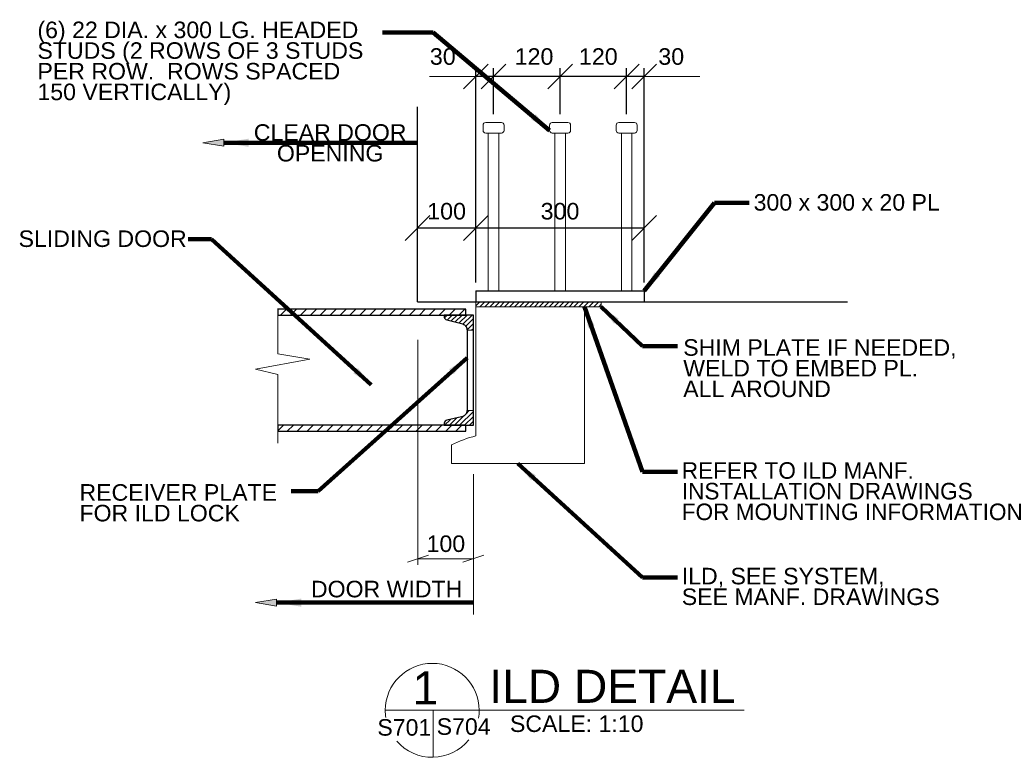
# Model space of a CAD drawing. Header units: inches. Extents: x 18.3 to 88.6, y -4 to 48.7.
import ezdxf

# ---------------------------------------------------------------- set-up
doc = ezdxf.new("R2010")
doc.units = ezdxf.units.IN
doc.header["$MEASUREMENT"] = 0
for name, color, linetype, lineweight in [('G-ANNO-DIM', 1, 'Continuous', 0), ('G-ANNO-TEXT', 7, 'Continuous', 0), ('S-COLS-PRIM', 3, 'Continuous', 30), ('S-STIF-TRAN', 3, 'Continuous', 30)]:
    doc.layers.add(name, color=color, linetype=linetype, lineweight=lineweight)
doc.layers.add('S-BRAC-HORZ', color=7, linetype='Continuous', lineweight=30, true_color=0x0000f0)
doc.layers.add('S-FSTN-ABLT', color=7, linetype='Continuous', lineweight=13, true_color=0xb46600)
doc.styles.add("1 1 2 1'-0 3¬A", font='arial.ttf', dxfattribs={"height": 1})
doc.styles.add('1 10', font='arial.ttf', dxfattribs={"width": 1.006356, "height": 1.18})
doc.styles.add("3 4 1'-0", font='arial.ttf', dxfattribs={"height": 2})
doc.styles.add('Anonym4', font='arial.ttf', dxfattribs={"height": 1})
doc.styles.add('SUBTITLE 4.7625', font='romans.shx', dxfattribs={"width": 0.8, "height": 187.5})
doc.styles.add('TITLE20', font='simplex.shx', dxfattribs={"height": 5000})
doc.dimstyles.new('1 10', dxfattribs={"dimtxt": 1.18, "dimasz": 1.77, "dimexe": 0.59, "dimexo": 0.59, "dimgap": 0.59, "dimtad": 1, "dimdec": 4, "dimzin": 15, "dimdsep": 46, "dimlunit": 4, "dimtxsty": '1 10', "dimsah": 1, "dimcen": 0, "dimadec": 4, "dimazin": 3, "dimtfac": 1, "dimtdec": 4, "dimtix": 1, "dimtofl": 0, "dimtmove": 0, "dimatfit": 3, "dimfxl": 1, "dimtolj": 1, "dimtzin": 0, "dimarcsym": 0})

# ---------------------------------------------------------------- blocks, each defined once
blk = doc.blocks.new('AnonymousCell')
at = {"layer": 'S-FSTN-ABLT'}
for p, q in [((0.563, 13.5), (-0.562, 13.5)), ((-0.75, 12.938), (-0.75, 13.313)), ((0.563, 12.75), (-0.562, 12.75)), ((0.375, 1.5), (0.375, 12.75)), ((0.75, 12.938), (0.75, 13.313))]:
    blk.add_line(p, q, dxfattribs=at)
at = {"layer": 'S-FSTN-ABLT', "extrusion": (1.28498e-20, -2.56996e-20, -1), "flags": 128}
blk.add_lwpolyline([(-0.375, 1.5), (0.375, 1.5), (0.375, 12.75)], dxfattribs=at)
at = {"layer": 'S-FSTN-ABLT'}
for centre, start, end in [((-0.562, 13.313), 90, 180), ((0.563, 13.313), 0, 90), ((-0.562, 12.938), 180, 270), ((0.563, 12.938), 270, 0)]:
    blk.add_arc(centre, 0.188, start, end, dxfattribs=at)
blk = doc.blocks.new('Headed Stud')
at = {"color": 7, "linetype": 'Continuous', "lineweight": 0}
blk.add_blockref('AnonymousCell', (-1.944, -4.859), dxfattribs=at)
blk = doc.blocks.new('AnonymousCell1')
at = {"layer": 'S-FSTN-ABLT'}
for p, q in [((0.563, 13.5), (-0.562, 13.5)), ((-0.75, 12.938), (-0.75, 13.313)), ((0.563, 12.75), (-0.562, 12.75)), ((0.375, 1.5), (0.375, 12.75)), ((0.75, 12.938), (0.75, 13.313))]:
    blk.add_line(p, q, dxfattribs=at)
at = {"layer": 'S-FSTN-ABLT', "extrusion": (1.28498e-20, -2.56996e-20, -1), "flags": 128}
blk.add_lwpolyline([(-0.375, 1.5), (0.375, 1.5), (0.375, 12.75)], dxfattribs=at)
at = {"layer": 'S-FSTN-ABLT'}
for centre, start, end in [((-0.562, 13.313), 90, 180), ((0.563, 13.313), 0, 90), ((-0.562, 12.938), 180, 270), ((0.563, 12.938), 270, 0)]:
    blk.add_arc(centre, 0.188, start, end, dxfattribs=at)
blk = doc.blocks.new('Headed Stud1')
at = {"color": 7, "linetype": 'Continuous', "lineweight": 0}
blk.add_blockref('AnonymousCell1', (-1.944, -4.859), dxfattribs=at)
blk = doc.blocks.new('AnonymousCell2')
at = {"layer": 'S-FSTN-ABLT'}
for p, q in [((0.563, 13.5), (-0.562, 13.5)), ((-0.75, 12.938), (-0.75, 13.313)), ((0.563, 12.75), (-0.562, 12.75)), ((0.375, 1.5), (0.375, 12.75)), ((0.75, 12.938), (0.75, 13.313))]:
    blk.add_line(p, q, dxfattribs=at)
at = {"layer": 'S-FSTN-ABLT', "extrusion": (1.28498e-20, 0, -1), "flags": 128}
blk.add_lwpolyline([(-0.375, 1.5), (0.375, 1.5), (0.375, 12.75)], dxfattribs=at)
at = {"layer": 'S-FSTN-ABLT'}
for centre, start, end in [((-0.562, 13.313), 90, 180), ((0.563, 13.313), 0, 90), ((-0.562, 12.938), 180, 270), ((0.563, 12.938), 270, 0)]:
    blk.add_arc(centre, 0.188, start, end, dxfattribs=at)
blk = doc.blocks.new('Headed Stud2')
at = {"color": 7, "linetype": 'Continuous', "lineweight": 0}
blk.add_blockref('AnonymousCell2', (-1.944, -4.859), dxfattribs=at)
blk = doc.blocks.new('_Oblique')
at = {"color": 0, "linetype": 'ByBlock', "lineweight": -2}
blk.add_line((-0.5, -0.5), (0.5, 0.5), dxfattribs=at)
blk = doc.blocks.new('*D17')
at = {"layer": 'Defpoints', "color": 0, "transparency": 16777216}
for p in [(46.7, 33.816), (50.871, 29.343), (46.7, 28.555)]:
    blk.add_point(p, dxfattribs=at)
at = {"layer": 'G-ANNO-DIM', "color": 0, "lineweight": -2, "transparency": 16777216}
for p, q in [((46.7, 29.145), (46.7, 34.406)), ((50.871, 33.816), (46.7, 33.816)), ((50.871, 29.933), (50.871, 34.406))]:
    blk.add_line(p, q, dxfattribs=at)
at = {"layer": 'G-ANNO-DIM', "color": 0, "lineweight": -2, "transparency": 16777216, "xscale": 1.77, "yscale": 1.77, "zscale": 1.77, "rotation": 180}
blk.add_blockref('_Oblique', (46.7, 33.816), dxfattribs=at)
at = {"layer": 'G-ANNO-DIM', "color": 0, "lineweight": -2, "transparency": 16777216, "xscale": 1.77, "yscale": 1.77, "zscale": 1.77}
blk.add_blockref('_Oblique', (50.871, 33.816), dxfattribs=at)
at = {"layer": 'G-ANNO-DIM', "color": 0, "transparency": 16777216, "insert": (48.785, 35.008), "char_height": 1.18, "attachment_point": 5, "style": '1 10'}
blk.add_mtext('\\A1;{\\W1.00636;100}', dxfattribs=at)
blk = doc.blocks.new('*D18')
at = {"layer": 'Defpoints', "color": 0, "transparency": 16777216}
for p in [(50.871, 44.634), (52.135, 41.343), (50.871, 29.343)]:
    blk.add_point(p, dxfattribs=at)
at = {"layer": 'G-ANNO-DIM', "color": 0, "lineweight": -2, "transparency": 16777216}
for p, q in [((50.871, 29.933), (50.871, 45.224)), ((52.135, 41.933), (52.135, 45.224)), ((52.135, 44.634), (50.871, 44.634))]:
    blk.add_line(p, q, dxfattribs=at)
at = {"layer": 'G-ANNO-DIM', "color": 0, "lineweight": -2, "transparency": 16777216, "xscale": 1.77, "yscale": 1.77, "zscale": 1.77, "rotation": 180}
blk.add_blockref('_Oblique', (50.871, 44.634), dxfattribs=at)
at = {"layer": 'G-ANNO-DIM', "color": 0, "lineweight": -2, "transparency": 16777216, "xscale": 1.77, "yscale": 1.77, "zscale": 1.77}
blk.add_blockref('_Oblique', (52.135, 44.634), dxfattribs=at)
at = {"layer": 'G-ANNO-DIM', "color": 0, "transparency": 16777216, "insert": (48.511, 46.05), "char_height": 1.18, "attachment_point": 5, "style": '1 10'}
blk.add_mtext('\\A1;{\\W1.00636;30}', dxfattribs=at)
blk = doc.blocks.new('*D19')
at = {"layer": 'Defpoints', "color": 0, "transparency": 16777216}
for p in [(52.135, 44.634), (52.135, 41.343), (56.885, 41.343)]:
    blk.add_point(p, dxfattribs=at)
at = {"layer": 'G-ANNO-DIM', "color": 0, "lineweight": -2, "transparency": 16777216}
for p, q in [((52.135, 41.933), (52.135, 45.224)), ((56.885, 41.933), (56.885, 45.224)), ((56.885, 44.634), (52.135, 44.634))]:
    blk.add_line(p, q, dxfattribs=at)
at = {"layer": 'G-ANNO-DIM', "color": 0, "lineweight": -2, "transparency": 16777216, "xscale": 1.77, "yscale": 1.77, "zscale": 1.77, "rotation": 180}
blk.add_blockref('_Oblique', (52.135, 44.634), dxfattribs=at)
at = {"layer": 'G-ANNO-DIM', "color": 0, "lineweight": -2, "transparency": 16777216, "xscale": 1.77, "yscale": 1.77, "zscale": 1.77}
blk.add_blockref('_Oblique', (56.885, 44.634), dxfattribs=at)
at = {"layer": 'G-ANNO-DIM', "color": 0, "transparency": 16777216, "insert": (55.025, 46.05), "char_height": 1.18, "attachment_point": 5, "style": '1 10'}
blk.add_mtext('\\A1;{\\W1.00636;120}', dxfattribs=at)
blk = doc.blocks.new('*D20')
at = {"layer": 'Defpoints', "color": 0, "transparency": 16777216}
for p in [(56.885, 44.634), (56.885, 41.343), (61.635, 41.343)]:
    blk.add_point(p, dxfattribs=at)
at = {"layer": 'G-ANNO-DIM', "color": 0, "lineweight": -2, "transparency": 16777216}
for p, q in [((56.885, 41.933), (56.885, 45.224)), ((61.635, 41.933), (61.635, 45.224)), ((61.635, 44.634), (56.885, 44.634))]:
    blk.add_line(p, q, dxfattribs=at)
at = {"layer": 'G-ANNO-DIM', "color": 0, "lineweight": -2, "transparency": 16777216, "xscale": 1.77, "yscale": 1.77, "zscale": 1.77, "rotation": 180}
blk.add_blockref('_Oblique', (56.885, 44.634), dxfattribs=at)
at = {"layer": 'G-ANNO-DIM', "color": 0, "lineweight": -2, "transparency": 16777216, "xscale": 1.77, "yscale": 1.77, "zscale": 1.77}
blk.add_blockref('_Oblique', (61.635, 44.634), dxfattribs=at)
at = {"layer": 'G-ANNO-DIM', "color": 0, "transparency": 16777216, "insert": (59.611, 46.05), "char_height": 1.18, "attachment_point": 5, "style": '1 10'}
blk.add_mtext('\\A1;{\\W1.00636;120}', dxfattribs=at)
blk = doc.blocks.new('*D21')
at = {"layer": 'Defpoints', "color": 0, "transparency": 16777216}
for p in [(61.635, 44.634), (61.635, 41.343), (62.885, 29.343)]:
    blk.add_point(p, dxfattribs=at)
at = {"layer": 'G-ANNO-DIM', "color": 0, "lineweight": -2, "transparency": 16777216}
for p, q in [((61.635, 41.933), (61.635, 45.224)), ((62.885, 29.933), (62.885, 45.224)), ((62.885, 44.634), (61.635, 44.634))]:
    blk.add_line(p, q, dxfattribs=at)
at = {"layer": 'G-ANNO-DIM', "color": 0, "lineweight": -2, "transparency": 16777216, "xscale": 1.77, "yscale": 1.77, "zscale": 1.77, "rotation": 180}
blk.add_blockref('_Oblique', (61.635, 44.634), dxfattribs=at)
at = {"layer": 'G-ANNO-DIM', "color": 0, "lineweight": -2, "transparency": 16777216, "xscale": 1.77, "yscale": 1.77, "zscale": 1.77}
blk.add_blockref('_Oblique', (62.885, 44.634), dxfattribs=at)
at = {"layer": 'G-ANNO-DIM', "color": 0, "transparency": 16777216, "insert": (64.816, 46.05), "char_height": 1.18, "attachment_point": 5, "style": '1 10'}
blk.add_mtext('\\A1;{\\W1.00636;30}', dxfattribs=at)
blk = doc.blocks.new('*D22')
at = {"layer": 'Defpoints', "color": 0, "transparency": 16777216}
for p in [(50.871, 33.816), (50.871, 29.343), (62.885, 29.343)]:
    blk.add_point(p, dxfattribs=at)
at = {"layer": 'G-ANNO-DIM', "color": 0, "lineweight": -2, "transparency": 16777216}
for p, q in [((50.871, 29.933), (50.871, 34.406)), ((62.885, 33.816), (50.871, 33.816)), ((62.885, 29.933), (62.885, 34.406))]:
    blk.add_line(p, q, dxfattribs=at)
at = {"layer": 'G-ANNO-DIM', "color": 0, "lineweight": -2, "transparency": 16777216, "xscale": 1.77, "yscale": 1.77, "zscale": 1.77, "rotation": 180}
blk.add_blockref('_Oblique', (50.871, 33.816), dxfattribs=at)
at = {"layer": 'G-ANNO-DIM', "color": 0, "lineweight": -2, "transparency": 16777216, "xscale": 1.77, "yscale": 1.77, "zscale": 1.77}
blk.add_blockref('_Oblique', (62.885, 33.816), dxfattribs=at)
at = {"layer": 'G-ANNO-DIM', "color": 0, "transparency": 16777216, "insert": (56.878, 35.009), "char_height": 1.18, "attachment_point": 5, "style": '1 10'}
blk.add_mtext('\\A1;{\\W1.00636;300}', dxfattribs=at)

msp = doc.modelspace()

# ---------------------------------------------------------------- hatches: boundary and pattern name
at = {"layer": 'G-ANNO-DIM', "linetype": 'Continuous', "extrusion": (0, 0, -1)}
for points in [[(-32.87992, 39.65275), (-31.37992, 39.90275), (-32.87992, 40.15275)], [(-36.643, 6.82618), (-35.143, 7.07618), (-36.643, 7.32618)]]:
    msp.add_hatch(color=256, dxfattribs=at).paths.add_polyline_path(points)
at = {"layer": 'G-ANNO-TEXT'}
h = msp.add_hatch(dxfattribs=at)
h.set_pattern_fill('USER', color=256, scale=0.25, angle=45, style=0, pattern_type=0)
h.set_pattern_definition([(45, (51.98533, 28.3165), (-0.176777, 0.176777), [])])
h.paths.add_polyline_path([(50.871, 28.19682), (59.81932, 28.19682), (59.81932, 28.55059), (54.47279, 28.55059), (50.871, 28.55059)])
h = msp.add_hatch(dxfattribs=at)
h.set_pattern_fill('USER', color=256, scale=0.25, angle=45, style=0, pattern_type=0)
h.set_pattern_definition([(45, (50.18363, 27.18726), (-0.176777, 0.176777), [])])
h.paths.add_polyline_path([(50.70083, 27.60389), (50.15471, 27.60389), (48.61528, 27.60389), (48.61133, 27.49412), (48.61924, 27.42907), (48.64299, 27.37215), (48.6786, 27.32336), (48.69443, 27.31117), (48.73005, 27.28271), (48.79732, 27.25425), (49.85395, 27.01031), (49.94101, 26.98185), (50.02412, 26.93713), (50.06765, 26.90054), (50.10326, 26.86802), (50.14284, 26.81923), (50.17054, 26.77857), (50.2022, 26.71352), (50.22594, 26.64848), (50.23386, 26.59969), (50.24177, 26.51431), (50.69941, 26.51431)])
h = msp.add_hatch(dxfattribs=at)
h.set_pattern_fill('USER', color=256, scale=0.25, angle=45, style=0, pattern_type=0)
h.set_pattern_definition([(45, (50.3598, 20.39203), (-0.176777, 0.176777), [])])
h.paths.add_polyline_path([(50.23386, 20.73804), (50.19824, 20.62014), (50.15075, 20.53476), (50.11118, 20.49004), (50.03599, 20.41686), (49.95684, 20.37214), (49.84999, 20.33555), (48.79732, 20.09161), (48.75775, 20.07535), (48.6786, 20.01843), (48.63507, 19.95745), (48.61924, 19.90866), (48.61133, 19.85174), (48.61133, 19.7379), (50.15471, 19.7379), (50.69291, 19.7379), (50.69427, 20.7848), (50.23781, 20.7848)])
at = {"layer": 'S-STIF-TRAN'}
h = msp.add_hatch(dxfattribs=at)
h.set_pattern_fill('USER', color=256, scale=0.5, angle=45, style=0, pattern_type=0)
h.set_pattern_definition([(45, (42.74524, 27.75327), (-0.353553, 0.353553), [])])
h.paths.add_polyline_path([(50.15471, 27.60389), (50.15471, 28.03078), (36.73585, 28.03078), (36.73585, 27.60389), (48.61133, 27.60389), (48.61528, 27.60389)])
h = msp.add_hatch(dxfattribs=at)
h.set_pattern_fill('USER', color=256, scale=0.5, angle=45, style=0, pattern_type=0)
h.set_pattern_definition([(45, (41.79177, 19.4405), (-0.353553, 0.353553), [])])
h.paths.add_polyline_path([(48.61133, 19.7379), (36.73585, 19.7379), (36.73585, 19.30695), (50.15471, 19.30695), (50.15471, 19.7379)])

# ---------------------------------------------------------------- linework, layer by layer
at = {"layer": 'G-ANNO-DIM'}
for p, q in [((50.871, 44.6343, 0.00002), (47.56159, 44.6343, 0.00002)), ((62.88481, 44.6343, 0.00002), (66.86102, 44.6343, 0.00002)), ((46.73337, 25.83186, 0.00002), (46.73337, 9.77532, 0.00002)), ((50.70083, 16.23749, 0.00002), (50.70083, 6.22532, 0.00002)), ((45.98337, 9.96326, 0.00002), (47.48337, 10.46326, 0.00002)), ((46.69991, 10.21326, 0.00002), (50.70083, 10.21326, 0.00002)), ((49.95083, 9.96326, 0.00002), (51.45083, 10.46326, 0.00002))]:
    msp.add_line(p, q, dxfattribs=at)
at = {"layer": 'G-ANNO-DIM', "extrusion": (0, 0, -1), "elevation": -0.00002, "flags": 128}
for points in [[(-32.87992, 39.65275), (-31.37992, 39.90275), (-32.87992, 40.15275), (-32.87992, 39.65275)], [(-36.643, 6.82618), (-35.143, 7.07618), (-36.643, 7.32618), (-36.643, 6.82618)]]:
    msp.add_lwpolyline(points, dxfattribs=at)
at = {"layer": 'G-ANNO-TEXT'}
for p, q in [((50.871, 28.55059), (50.871, 18.98027)), ((36.73585, 28.03078, 0.00002), (50.15471, 28.03078, 0.00002)), ((50.15471, 28.03078, 0.00002), (50.15471, 27.59576, 0.00002)), ((50.24177, 26.51431), (50.70083, 26.51431)), ((50.23781, 20.7848), (50.69427, 20.7848)), ((50.15471, 19.30695, 0.00002), (50.15471, 19.7379, 0.00002)), ((36.73585, 19.30695, 0.00002), (50.15471, 19.30695, 0.00002)), ((47.81572, -0.60866, 0.00002), (47.81572, -3.96189, 0.00002))]:
    msp.add_line(p, q, dxfattribs=at)
at = {"layer": 'G-ANNO-TEXT', "linetype": 'Continuous', "lineweight": 13}
msp.add_line((44.40486, -0.60866, 0.00002), (70.02865, -0.60866, 0.00002), dxfattribs=at)
at = {"layer": 'G-ANNO-TEXT', "extrusion": (0, 0, -1), "flags": 128}
msp.add_lwpolyline([(-58.61513, 28.19682), (-58.61513, 16.99809), (-49.13155, 16.99809), (-49.13155, 18.3415)], dxfattribs=at)
at = {"layer": 'G-ANNO-TEXT', "elevation": 0.00002, "flags": 128}
for points in [[(50.871, 28.19682), (59.81932, 28.19682), (59.81932, 28.55059), (54.47279, 28.55059), (50.871, 28.55059), (50.871, 28.19682)], [(36.73585, 28.07904), (36.73585, 27.71288), (36.73585, 24.82517), (39.02107, 24.46153), (35.13585, 23.73426), (36.73585, 23.37062), (36.73585, 18.45651)], [(50.70083, 27.60389), (50.15471, 27.60389), (48.61528, 27.60389), (48.61133, 27.49412), (48.61924, 27.42907), (48.64299, 27.37215), (48.6786, 27.32336), (48.69443, 27.31117), (48.73005, 27.28271), (48.79732, 27.25425), (49.85395, 27.01031), (49.94101, 26.98185), (50.02412, 26.93713), (50.06765, 26.90054), (50.10326, 26.86802), (50.14284, 26.81923), (50.17054, 26.77857), (50.2022, 26.71352), (50.22594, 26.64848), (50.23386, 26.59969), (50.24177, 26.51431), (50.69941, 26.51431), (50.70083, 27.60389)], [(50.23386, 20.73804), (50.19824, 20.62014), (50.15075, 20.53476), (50.11118, 20.49004), (50.03599, 20.41686), (49.95684, 20.37214), (49.84999, 20.33555), (48.79732, 20.09161), (48.75775, 20.07535), (48.6786, 20.01843), (48.63507, 19.95745), (48.61924, 19.90866), (48.61133, 19.85174), (48.61133, 19.7379), (50.15471, 19.7379), (50.69291, 19.7379), (50.69427, 20.7848), (50.23781, 20.7848), (50.23386, 20.73804)], [(36.73585, 19.7379), (36.73585, 19.30695), (50.15471, 19.30695), (50.15471, 19.7379), (36.73585, 19.7379)]]:
    msp.add_lwpolyline(points, dxfattribs=at)
at = {"layer": 'G-ANNO-TEXT', "extrusion": (0, 0, -1), "elevation": -0.00002, "flags": 128}
msp.add_lwpolyline([(-36.73585, 27.60389), (-36.73585, 28.03078), (-50.15471, 28.03078), (-50.15471, 27.60389), (-36.73585, 27.60389)], dxfattribs=at)
at = {"layer": 'G-ANNO-TEXT'}
msp.add_arc((53.0102, 10.47217), 8.77327, 104.1127961, 116.2378778, dxfattribs=at)
at = {"layer": 'G-ANNO-TEXT', "linetype": 'Continuous', "lineweight": 0}
for radius, start, end in [(3.35311, 0, 180), (3.35371, 180, 188.8691645), (3.35371, 350.56955, 0), (3.35371, 220.92847, 321.0245309)]:
    msp.add_arc((47.75857, -0.60866, 0.00002), radius, start, end, dxfattribs=at)
at = {"layer": 'S-BRAC-HORZ', "elevation": 0.00002, "flags": 128}
msp.add_lwpolyline([(48.61133, 19.7379), (50.69291, 19.7379), (50.70083, 27.60389), (48.61528, 27.60389), (48.61133, 27.49412), (48.61924, 27.42907), (48.64299, 27.37215), (48.6786, 27.32336), (48.69443, 27.31117), (48.73005, 27.28271), (48.79732, 27.25425), (49.85395, 27.01031), (49.94101, 26.98185), (50.02412, 26.93713), (50.06765, 26.90054), (50.10326, 26.86802), (50.14284, 26.81923), (50.17054, 26.77857), (50.2022, 26.71352), (50.22594, 26.64848), (50.23386, 26.59969), (50.24177, 26.51431), (50.24177, 20.83155), (50.23386, 20.73804), (50.19824, 20.62014), (50.15075, 20.53476), (50.11118, 20.49004), (50.03599, 20.41686), (49.95684, 20.37214), (49.84999, 20.33555), (48.79732, 20.09161), (48.75775, 20.07535), (48.6786, 20.01843), (48.63507, 19.95745), (48.61924, 19.90866), (48.61133, 19.85174), (48.61133, 19.7379)], dxfattribs=at)
at = {"layer": 'S-COLS-PRIM'}
for q in [(46.69991, 42.47527, 0.00002), (77.39706, 28.55466, 0.00002)]:
    msp.add_line((46.69991, 28.55466, 0.00002), q, dxfattribs=at)
at = {"layer": 'S-STIF-TRAN'}
for p, q in [((50.871, 29.34338, 0.00002), (62.88481, 29.34338, 0.00002)), ((50.871, 29.34338, 0.00002), (50.871, 28.55059, 0.00002)), ((62.88481, 29.34338, 0.00002), (62.88481, 28.55059, 0.00002))]:
    msp.add_line(p, q, dxfattribs=at)
at = {"layer": 'S-STIF-TRAN', "elevation": 0.00002, "flags": 128}
for points in [[(50.15471, 27.60389), (50.15471, 28.03078), (36.73585, 28.03078), (36.73585, 27.60389), (48.61133, 27.60389), (48.61528, 27.60389), (50.15471, 27.60389)], [(48.61133, 19.7379), (36.73585, 19.7379), (36.73585, 19.30695), (50.15471, 19.30695), (50.15471, 19.7379), (48.61133, 19.7379)]]:
    msp.add_lwpolyline(points, dxfattribs=at)

# ---------------------------------------------------------------- block references
at = {"color": 7, "linetype": 'Continuous', "lineweight": 0}
for name, p in [('Headed Stud2', (54.07872, 32.70227, 0.00002)), ('Headed Stud1', (58.82872, 32.70227, 0.00002)), ('Headed Stud', (63.57872, 32.70227, 0.00002))]:
    msp.add_blockref(name, p, dxfattribs=at)

# ---------------------------------------------------------------- texts
at = {"layer": 'G-ANNO-DIM', "color": 7, "char_height": 1.18, "attachment_point": 1, "line_spacing_factor": 0.75014, "style": 'Anonym4'}
for s, insert in [('(6) 22 DIA. x 300 LG. HEADED\\PSTUDS (2 ROWS OF 3 STUDS\\PPER ROW.  ROWS SPACED\\P150 VERTICALLY)', (19.58189, 48.54917, 0.00002)), ('300 x 300 x 20 PL', (70.69627, 36.23749, 0.00002)), ('SLIDING DOOR', (18.23771, 33.64399, 0.00002)), ('SHIM PLATE IF NEEDED, \\PWELD TO EMBED PL. \\PALL AROUND', (65.67287, 25.87919, 0.00002)), ('REFER TO ILD MANF.\\PINSTALLATION DRAWINGS\\PFOR MOUNTING INFORMATION', (65.56742, 17.10015, 0.00002)), ('RECEIVER PLATE\\PFOR ILD LOCK', (22.58044, 15.53369, 0.00002)), ('ILD, SEE SYSTEM,\\PSEE MANF. DRAWINGS', (65.56742, 9.56287, 0.00002))]:
    msp.add_mtext(s, dxfattribs=dict(at, insert=insert))
at = {"layer": 'G-ANNO-DIM', "color": 7, "linetype": 'Continuous', "char_height": 1.18, "attachment_point": 5}
for s, insert, line_spacing_factor, style in [('CLEAR DOOR\\POPENING', (40.47279, 39.88721, 0.00002), 0.75014, "1 1 2 1'-0 3¬A"), ('{\\W1;100}', (48.73383, 11.27532, 0.00002), 0.8, '1 10'), ('DOOR WIDTH', (44.50371, 8.03877, 0.00002), 0.8, "1 1 2 1'-0 3¬A")]:
    msp.add_mtext(s, dxfattribs=dict(at, insert=insert, line_spacing_factor=line_spacing_factor, style=style))
at = {"layer": 'G-ANNO-TEXT', "linetype": 'Continuous', "lineweight": 13, "insert": (51.82692, -0.07587, 0.00002), "char_height": 2.36, "attachment_point": 7, "line_spacing_factor": 0.703322, "style": 'SUBTITLE 4.7625'}
msp.add_mtext('{\\fArial|b0|i0|c0|p34;\\W1;\\C256;ILD DETAIL}', dxfattribs=at)
at = {"layer": 'G-ANNO-TEXT', "linetype": 'Continuous', "lineweight": 0, "insert": (47.27539, 0.9905, 0.00002), "char_height": 2.36, "attachment_point": 5, "style": 'TITLE20'}
msp.add_mtext('{\\fArial|b0|i0|c0|p34;\\C256;1}', dxfattribs=at)
at = {"layer": 'G-ANNO-TEXT', "color": 7, "linetype": 'Continuous', "lineweight": 0, "char_height": 1.18, "attachment_point": 1, "line_spacing_factor": 0.8}
for s, insert, style in [('S701', (43.84149, -1.23769, 0.00002), "3 4 1'-0"), ('S704', (48.07608, -1.17668, 0.00002), "3 4 1'-0"), ('{\\W1;SCALE: 1:10}', (53.30562, -0.9747, 0.00002), '1 10')]:
    msp.add_mtext(s, dxfattribs=dict(at, insert=insert, style=style))

# ---------------------------------------------------------------- dimensions: what is measured, and where the dimension line sits
at = {"layer": 'G-ANNO-DIM'}
for base, p1, p2, text, override, picture, middle in [((50.871, 44.6343, 0.00002), (52.13481, 41.34338, 0.00002), (50.871, 29.34338, 0.00002), '{\\W1.00636;30}', {"dimblk1": 'Oblique', "dimblk2": 'Oblique', "dimtmove": 2, "dimfrac": 2}, '*D18', (48.511, 46.0503, 0.00002)), ((52.13481, 44.6343, 0.00002), (56.88481, 41.34338, 0.00002), (52.13481, 41.34338, 0.00002), '{\\W1.00636;120}', {"dimscale": 1, "dimtxt": 1.18, "dimasz": 1.77, "dimexe": 0.59, "dimexo": 0.59, "dimgap": 0.59, "dimtad": 1, "dimtih": 0, "dimtoh": 0, "dimlfac": 1, "dimblk1": 'Oblique', "dimblk2": 'Oblique', "dimsah": 1, "dimcen": 0, "dimse1": 0, "dimse2": 0, "dimtol": 0, "dimtfac": 1, "dimtix": 1, "dimtofl": 0, "dimtmove": 2, "dimatfit": 3, "dimfrac": 2}, '*D19', (55.02508, 46.0503, 0.00002)), ((56.88481, 44.6343, 0.00002), (61.63481, 41.34338, 0.00002), (56.88481, 41.34338, 0.00002), '{\\W1.00636;120}', {"dimscale": 1, "dimtxt": 1.18, "dimasz": 1.77, "dimexe": 0.59, "dimexo": 0.59, "dimgap": 0.59, "dimtad": 1, "dimtih": 0, "dimtoh": 0, "dimlfac": 1, "dimblk1": 'Oblique', "dimblk2": 'Oblique', "dimsah": 1, "dimcen": 0, "dimse1": 0, "dimse2": 0, "dimtol": 0, "dimtfac": 1, "dimtix": 1, "dimtofl": 0, "dimtmove": 2, "dimatfit": 3, "dimfrac": 2}, '*D20', (59.61148, 46.0503, 0.00002)), ((61.63481, 44.6343, 0.00002), (62.88481, 29.34338, 0.00002), (61.63481, 41.34338, 0.00002), '{\\W1.00636;30}', {"dimblk1": 'Oblique', "dimblk2": 'Oblique', "dimtmove": 2, "dimfrac": 2}, '*D21', (64.81643, 46.0503, 0.00002))]:
    dim = msp.add_linear_dim(base=base, p1=p1, p2=p2, angle=180, text=text, dimstyle='1 10', override=override, dxfattribs=at)
    dim.commit()
    dim.dimension.update_dxf_attribs({"geometry": picture, "text_midpoint": middle, "dimtype": 160})
for base, p1, p2, text, picture, middle in [((46.69991, 33.81569, 0.00002), (50.871, 29.34338, 0.00002), (46.69991, 28.55466, 0.00002), '{\\W1.00636;100}', '*D17', (48.78545, 35.00817, 0.00002)), ((50.871, 33.81569, 0.00002), (62.88481, 29.34338, 0.00002), (50.871, 29.34338, 0.00002), '{\\W1.00636;300}', '*D22', (56.87791, 35.00857, 0.00002))]:
    dim = msp.add_linear_dim(base=base, p1=p1, p2=p2, text=text, dimstyle='1 10', override={"dimscale": 1, "dimtxt": 1.18, "dimasz": 1.77, "dimexe": 0.59, "dimexo": 0.59, "dimgap": 0.59, "dimtad": 1, "dimjust": 0, "dimtih": 0, "dimtoh": 0, "dimlfac": 1, "dimblk1": 'Oblique', "dimblk2": 'Oblique', "dimsah": 1, "dimcen": 0, "dimse1": 0, "dimse2": 0, "dimtol": 0, "dimtfac": 1, "dimtix": 1, "dimtofl": 0, "dimatfit": 3, "dimfrac": 2}, dxfattribs=at)
    dim.commit()
    dim.dimension.update_dxf_attribs({"geometry": picture, "text_midpoint": middle})

# ---------------------------------------------------------------- leaders
for points in [[(32.87992, 39.90275, 0.00002), (46.69991, 39.90275, 0.00002)], [(36.643, 7.07618, 0.00002), (50.70083, 7.07618, 0.00002)]]:
    msp.add_leader(points, dimstyle='1 10', override={"dimscale": 1, "dimtxt": 1.18, "dimasz": 1.77, "dimgap": 0.59, "dimtad": 1, "dimclrd": 0, "dimlwd": 65534}, dxfattribs=at)
at = {"layer": 'G-ANNO-TEXT'}
for points in [[(56.13481, 40.78088, 0.00002), (47.82587, 47.7602, 0.00002), (44.19727, 47.78156, 0.00002)], [(62.88481, 29.34338, 0.00002), (67.89228, 35.60211, 0.00002), (70.38595, 35.60211, 0.00002)], [(43.40298, 22.62096, 0.00002), (32.00953, 33.02593, 0.00002), (30.34525, 33.02593, 0.00002)], [(58.61513, 28.19682, 0.00002), (62.76344, 16.40391, 0.00002), (65.2571, 16.40391, 0.00002)], [(59.81932, 28.19682, 0.00002), (62.76344, 25.37208, 0.00002), (65.2571, 25.37208, 0.00002)], [(50.24177, 24.55876, 0.00002), (39.62604, 15.03068, 0.00002), (37.68884, 15.03068, 0.00002)], [(53.87334, 16.99809, 0.00002), (62.76344, 8.86663, 0.00002), (65.2571, 8.86663, 0.00002)]]:
    msp.add_leader(points, dimstyle='1 10', override={"dimscale": 1, "dimtxt": 1, "dimasz": 1.5, "dimgap": 0.5, "dimtad": 1, "dimclrd": 0, "dimlwd": 65534}, dxfattribs=at)

doc.saveas('drawing.dxf')
